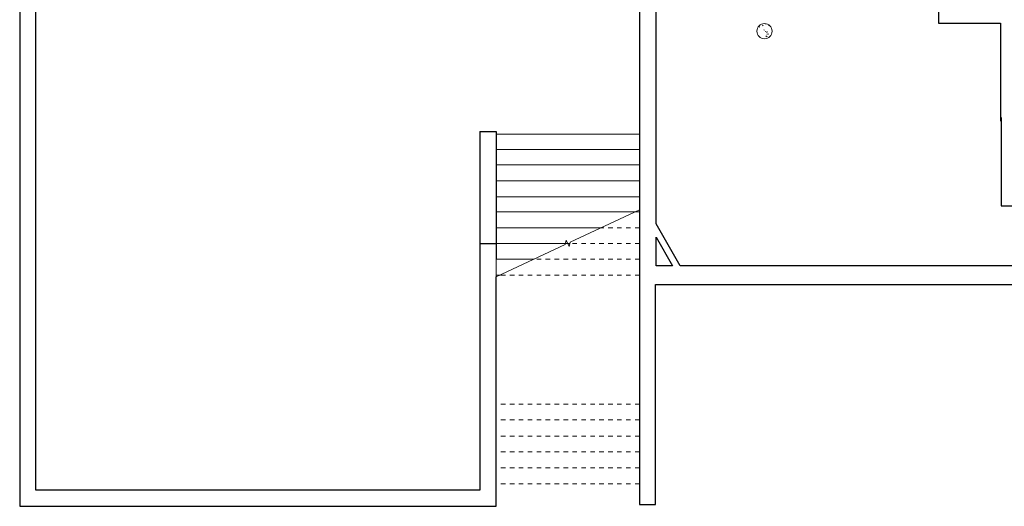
# Model space of a CAD drawing. Header units: metres. Extents: x -27.7 to 22.8, y -37.3 to -3.8.
# Tile 1 of 11: x -27.7 to -5.7, y -34.6 to -23.8. Entities that reach past the tile are written whole.
import ezdxf

# ---------------------------------------------------------------- set-up
doc = ezdxf.new("R2010")
doc.units = ezdxf.units.M
doc.linetypes.add('Tiret', pattern=[0.0025, 0.00125, -0.00125])
for name, color, linetype, lineweight in [('A-WALL', 250, 'Continuous', 25), ('I-WALL', 250, 'Continuous', 25), ('S-COLS', 250, 'Continuous', 18), ('S-STRS', 250, 'Continuous', 18), ('S-STRS-MBND', 250, 'Tiret', 18)]:
    doc.layers.add(name, color=color, linetype=linetype, lineweight=lineweight)

msp = doc.modelspace()

# ---------------------------------------------------------------- hatches: boundary and pattern name
at = {"layer": 'S-COLS'}
h = msp.add_hatch(dxfattribs=at)
h.set_pattern_fill('FP_1', color=256, style=0, pattern_type=2)
h.set_pattern_definition([(50, (0, 0), (0.3647987, -0.031967), [0.038, -0.419]), (355, (0, 0), (-0.070921, 0.382637), [0.03, -0.335]), (100.451, (0.03, -0.003), (0.294358, 0.3502047), [0.032, -0.356]), (46.184, (0, 0.102), (0.542072, -0.083569), [0.057, -0.629]), (96.636, (0.045, 0.095), (0.474956, 0.495204), [0.049, -0.534]), (351.184, (0, 0.102), (0.47449, 0.495128), [0.046, -0.503]), (21, (0.051, 0.076), (0.3035623, -0.204817), [0.038, -0.419]), (326, (0.051, 0.076), (0.1234774, 0.369045), [0.03, -0.335]), (71.451, (0.076, 0.059), (0.427234, 0.1635883), [0.032, -0.356]), (37.5, (0, 0), (0.0065432, 0.1688822), [0.017, -0.314, 0.017, -0.324, -0.337]), (37.5, (0, 0), (0.0065432, 0.1688822), [-0.672, 0.017, -0.32]), (7.5, (0, 0), (0.1340145, 0.2002052), [0.017, -0.177, 0.017, -0.307, -0.128]), (7.5, (0, 0), (0.1340145, 0.2002052), [-0.518, 0.017, -0.112]), (327.5, (-0.113, 0), (0.27126974, -0.0115642), [0.017, -0.11, 0.017, -0.379, -0.526]), (327.5, (-0.113, 0), (0.27126974, -0.0115642), [-0.523, 0.017, -0.509]), (317.5, (-0.164, 0), (0.2964495, 0.0511634), [0.017, -0.148, 0.017, -0.246, -0.373]), (317.5, (-0.164, 0), (0.2964495, 0.0511634), [-0.428, 0.017, -0.357])])
h.paths.add_polyline_path([(-11.046, -24.186), (-11.002, -24.18), (-10.961, -24.163), (-10.926, -24.136), (-10.899, -24.101), (-10.882, -24.06), (-10.876, -24.016), (-10.882, -23.972), (-10.899, -23.931), (-10.926, -23.896), (-10.961, -23.869), (-11.002, -23.852), (-11.046, -23.846), (-11.09, -23.852), (-11.131, -23.869), (-11.166, -23.896), (-11.193, -23.931), (-11.21, -23.972), (-11.216, -24.016), (-11.21, -24.06), (-11.193, -24.101), (-11.166, -24.136), (-11.131, -24.163), (-11.09, -24.18)])

# ---------------------------------------------------------------- linework, layer by layer
at = {"layer": 'A-WALL'}
for p, q in [((-27.719, -15.354), (-27.719, -34.649)), ((-27.359, -34.289), (-27.359, -15.834)), ((-13.845, -16.418), (-13.845, -34.608)), ((-13.475, -28.328), (-13.475, -16.825)), ((-17.415, -26.262), (-17.415, -34.289)), ((-17.415, -26.262), (-17.055, -26.262)), ((-17.055, -26.262), (-17.055, -29.119)), ((-13.475, -29.268), (-13.475, -28.628)), ((-17.055, -28.773), (-17.415, -28.773)), ((-13.106, -29.268), (-13.475, -29.268)), ((-5.495, -29.268), (-12.932, -29.268)), ((-17.055, -34.649), (-17.055, -29.515)), ((-13.485, -29.688), (-5.245, -29.688)), ((-13.485, -34.608), (-13.485, -29.688)), ((-17.415, -34.289), (-27.359, -34.289)), ((-27.719, -34.649), (-17.055, -34.649)), ((-13.845, -34.608), (-13.485, -34.608))]:
    msp.add_line(p, q, dxfattribs=at)
at = {"layer": 'I-WALL'}
for p, q in [((-7.154, -19.27), (-7.154, -23.835)), ((-7.154, -23.835), (-5.762, -23.835)), ((-5.762, -23.835), (-5.762, -26.021)), ((-5.762, -25.946), (-5.752, -25.946)), ((-5.752, -25.946), (-5.752, -27.925)), ((-5.762, -26.021), (-5.752, -26.021)), ((-5.752, -27.925), (-5.495, -27.925)), ((-12.932, -29.268), (-13.475, -28.328)), ((-13.475, -28.628), (-13.106, -29.268))]:
    msp.add_line(p, q, dxfattribs=at)
at = {"layer": 'S-COLS'}
for start, end in [(0, 180), (180, 0)]:
    msp.add_arc((-11.046, -24.016), 0.17, start, end, dxfattribs=at)
at = {"layer": 'S-STRS'}
for p, q in [((-13.845, -26.323), (-17.055, -26.323)), ((-13.845, -26.667), (-17.055, -26.667)), ((-13.845, -27.007), (-17.055, -27.007)), ((-13.845, -27.366), (-17.055, -27.366)), ((-13.845, -27.721), (-17.055, -27.721)), ((-13.939, -28.062), (-17.055, -28.062)), ((-14.698, -28.416), (-17.055, -28.416)), ((-15.5, -28.767), (-17.055, -28.767)), ((-15.4, -28.767), (-15.45, -28.767)), ((-17.055, -29.119), (-17.055, -29.473)), ((-16.205, -29.119), (-17.055, -29.119)), ((-17.055, -29.473), (-17.055, -29.515)), ((-16.965, -29.473), (-17.055, -29.473))]:
    msp.add_line(p, q, dxfattribs=at)
at = {"layer": 'S-STRS', "linetype": 'Tiret'}
for p, q in [((-13.845, -26.323), (-17.055, -26.323)), ((-13.845, -26.667), (-17.055, -26.667)), ((-13.845, -27.007), (-17.055, -27.007)), ((-13.845, -27.366), (-17.055, -27.366)), ((-13.845, -27.721), (-17.055, -27.721)), ((-13.939, -28.062), (-17.055, -28.062)), ((-14.698, -28.416), (-17.055, -28.416)), ((-15.5, -28.767), (-17.055, -28.767)), ((-15.4, -28.767), (-15.45, -28.767)), ((-16.205, -29.119), (-17.055, -29.119)), ((-16.965, -29.473), (-17.055, -29.473))]:
    msp.add_line(p, q, dxfattribs=at)
at = {"layer": 'S-STRS-MBND', "linetype": 'Continuous'}
for p, q in [((-15.394, -28.74), (-13.845, -28.018)), ((-17.055, -29.515), (-15.507, -28.793)), ((-15.507, -28.793), (-15.483, -28.696)), ((-15.483, -28.696), (-15.417, -28.837)), ((-15.417, -28.837), (-15.394, -28.74))]:
    msp.add_line(p, q, dxfattribs=at)
at = {"layer": 'S-STRS-MBND'}
for p, q in [((-13.845, -28.062), (-13.939, -28.062)), ((-13.845, -28.062), (-13.939, -28.062)), ((-13.845, -28.416), (-14.698, -28.416)), ((-13.845, -28.416), (-14.698, -28.416)), ((-15.45, -28.767), (-15.5, -28.767)), ((-15.45, -28.767), (-15.5, -28.767)), ((-13.845, -28.767), (-15.4, -28.767)), ((-13.845, -28.767), (-15.4, -28.767)), ((-13.845, -29.119), (-16.205, -29.119)), ((-13.845, -29.119), (-16.205, -29.119)), ((-13.845, -29.473), (-16.965, -29.473)), ((-13.845, -29.473), (-16.965, -29.473)), ((-17.055, -30.179), (-17.055, -34.15)), ((-13.845, -30.179), (-13.845, -34.15)), ((-13.845, -32.362), (-17.055, -32.362)), ((-13.845, -32.362), (-17.055, -32.362)), ((-13.845, -32.715), (-17.055, -32.715)), ((-13.845, -32.715), (-17.055, -32.715)), ((-13.845, -33.078), (-17.055, -33.078)), ((-13.845, -33.078), (-17.055, -33.078)), ((-13.845, -33.431), (-17.055, -33.431)), ((-13.845, -33.431), (-17.055, -33.431)), ((-13.845, -33.79), (-17.055, -33.79)), ((-13.845, -33.79), (-17.055, -33.79)), ((-13.845, -34.15), (-17.055, -34.15))]:
    msp.add_line(p, q, dxfattribs=at)

doc.saveas('drawing.dxf')
